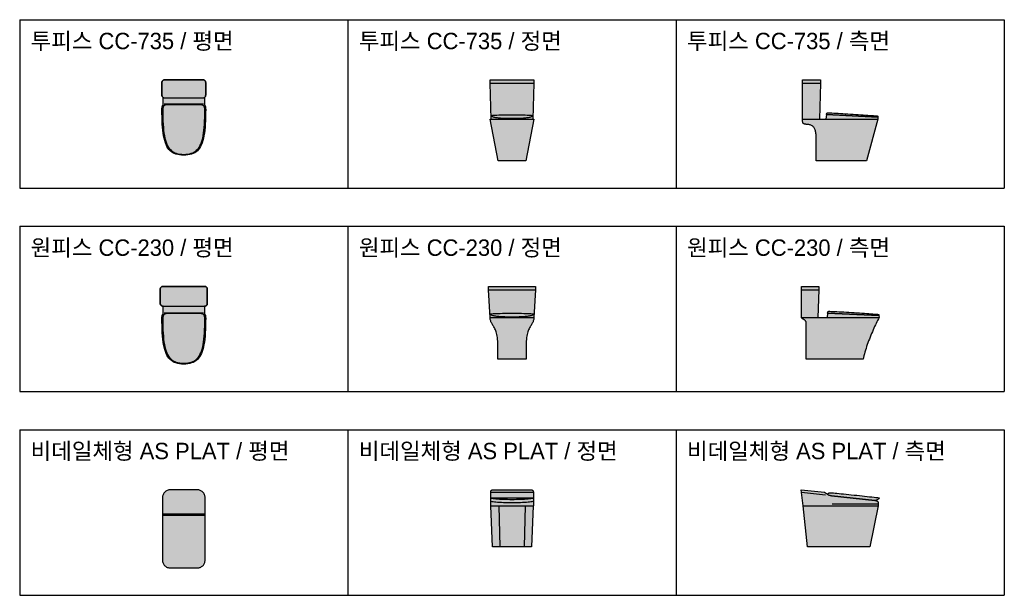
# Model space of a CAD drawing. Header units: millimetres. Extents: x 488786 to 747986, y 25193 to 95000.
# Tile 21 of 127: x 543500 to 552500, y 77670 to 82935. Entities that reach past the tile are written whole.
import ezdxf

# ---------------------------------------------------------------- set-up
doc = ezdxf.new("R2010")
doc.units = ezdxf.units.MM
for name, color, linetype in [('10. ETC', 251, 'Continuous'), ('13. TXT2', 43, 'Continuous'), ('25. 255', 255, 'Continuous'), ('6. FUR1', 181, 'Continuous')]:
    doc.layers.add(name, color=color, linetype=linetype)
doc.styles.add('YUHIHA_TEXT', font='Pretendard-Regular.ttf')

# ---------------------------------------------------------------- blocks, each defined once
blk = doc.blocks.new('YUHIHA_Sanitary_Toilet_TwoPiece_A_Plan_Geometry')
at = {"layer": '25. 255'}
blk.add_hatch(color=256, dxfattribs=at).paths.add_polyline_path([(391.7, 456.7), (393.2, 454.4), (394.7, 451.9), (395.9, 449.2), (397, 446.2), (397.9, 443), (398.7, 439.5), (399.2, 435.8), (399.7, 431.8), (399.9, 427.6), (400, 423), (399.8, 385.8), (399.2, 350.5), (398.1, 317.1), (396.6, 285.6), (394.5, 255.9), (391.8, 228), (388.5, 201.9), (384.6, 177.6), (380, 154.9), (374.6, 133.9), (368.5, 114.6), (361.5, 96.9), (353.7, 80.8), (345, 66.3), (335.4, 53.3), (324.7, 41.8), (313.1, 31.7), (300.4, 23.1), (286.7, 15.9), (271.8, 10.1), (255.7, 5.6), (238.4, 2.5), (219.8, 0.6), (200, 0), (180.2, 0.6), (161.6, 2.5), (144.3, 5.6), (128.2, 10.1), (113.3, 15.9), (99.6, 23.1), (86.9, 31.7), (75.3, 41.8), (64.6, 53.3), (55, 66.3), (46.3, 80.8), (38.5, 96.9), (31.5, 114.6), (25.4, 133.9), (20, 154.9), (15.4, 177.6), (11.5, 201.9), (8.2, 228), (5.5, 255.9), (3.4, 285.6), (1.9, 317.1), (0.8, 350.5), (0.2, 385.8), (0, 423), (0.1, 427.6), (0.3, 431.8), (0.8, 435.8), (1.3, 439.5), (2.1, 443), (3, 446.2), (4.1, 449.2), (5.3, 451.9), (6.8, 454.4), (8.3, 456.7), (10, 458.6), (10, 529.5), (8.8, 530.4), (7, 532), (5.4, 533.8), (4, 535.7), (2.8, 537.7), (1.8, 539.8), (1, 542), (0.5, 544.3), (0.1, 546.6), (0, 549), (0, 666), (0.1, 668.4), (0.5, 670.7), (1, 673), (1.8, 675.2), (2.8, 677.3), (4, 679.3), (5.4, 681.2), (7, 683), (8.8, 684.6), (10.7, 686), (12.7, 687.2), (14.8, 688.2), (17, 689), (19.3, 689.5), (21.6, 689.9), (24, 690), (376, 690), (378.4, 689.9), (380.7, 689.5), (383, 689), (385.2, 688.2), (387.3, 687.2), (389.3, 686), (391.2, 684.6), (393, 683), (394.6, 681.2), (396, 679.3), (397.2, 677.3), (398.2, 675.2), (399, 673), (399.5, 670.7), (399.9, 668.4), (400, 666), (400, 549), (399.9, 546.6), (399.5, 544.3), (399, 542), (398.2, 539.8), (397.2, 537.7), (396, 535.7), (394.6, 533.8), (393, 532), (391.2, 530.4), (390, 529.5), (390, 458.6)])
at = {"layer": '6. FUR1'}
blk.add_lwpolyline([(391.7, 456.7), (393.2, 454.4), (394.7, 451.9), (395.9, 449.2), (397, 446.2), (397.9, 443), (398.7, 439.5), (399.2, 435.8), (399.7, 431.8), (399.9, 427.6), (400, 423), (399.8, 385.8), (399.2, 350.5), (398.1, 317.1), (396.6, 285.6), (394.5, 255.9), (391.8, 228), (388.5, 201.9), (384.6, 177.6), (380, 154.9), (374.6, 133.9), (368.5, 114.6), (361.5, 96.9), (353.7, 80.8), (345, 66.3), (335.4, 53.3), (324.7, 41.8), (313.1, 31.7), (300.4, 23.1), (286.7, 15.9), (271.8, 10.1), (255.7, 5.6), (238.4, 2.5), (219.8, 0.6), (200, 0), (180.2, 0.6), (161.6, 2.5), (144.3, 5.6), (128.2, 10.1), (113.3, 15.9), (99.6, 23.1), (86.9, 31.7), (75.3, 41.8), (64.6, 53.3), (55, 66.3), (46.3, 80.8), (38.5, 96.9), (31.5, 114.6), (25.4, 133.9), (20, 154.9), (15.4, 177.6), (11.5, 201.9), (8.2, 228), (5.5, 255.9), (3.4, 285.6), (1.9, 317.1), (0.8, 350.5), (0.2, 385.8), (0, 423), (0.1, 427.6), (0.3, 431.8), (0.8, 435.8), (1.3, 439.5), (2.1, 443), (3, 446.2), (4.1, 449.2), (5.3, 451.9), (6.8, 454.4), (8.3, 456.7), (10, 458.6), (10, 529.5), (8.8, 530.4), (7, 532), (5.4, 533.8), (4, 535.7), (2.8, 537.7), (1.8, 539.8), (1, 542), (0.5, 544.3), (0.1, 546.6), (0, 549), (0, 666), (0.1, 668.4), (0.5, 670.7), (1, 673), (1.8, 675.2), (2.8, 677.3), (4, 679.3), (5.4, 681.2), (7, 683), (8.8, 684.6), (10.7, 686), (12.7, 687.2), (14.8, 688.2), (17, 689), (19.3, 689.5), (21.6, 689.9), (24, 690), (376, 690), (378.4, 689.9), (380.7, 689.5), (383, 689), (385.2, 688.2), (387.3, 687.2), (389.3, 686), (391.2, 684.6), (393, 683), (394.6, 681.2), (396, 679.3), (397.2, 677.3), (398.2, 675.2), (399, 673), (399.5, 670.7), (399.9, 668.4), (400, 666), (400, 549), (399.9, 546.6), (399.5, 544.3), (399, 542), (398.2, 539.8), (397.2, 537.7), (396, 535.7), (394.6, 533.8), (393, 532), (391.2, 530.4), (390, 529.5), (390, 458.6), (391.7, 456.7)], close=True, dxfattribs=at)
at = {"layer": '6. FUR1', "color": 241, "linetype": 'Continuous', "lineweight": -3}
for points in [[(376, 525), (378.4, 525.1), (380.7, 525.5), (383, 526), (385.2, 526.8), (387.3, 527.8), (389.3, 529), (391.2, 530.4), (393, 532), (394.6, 533.8), (396, 535.7), (397.2, 537.7), (398.2, 539.8), (399, 542), (399.5, 544.3), (399.9, 546.6), (400, 549), (400, 666), (399.9, 668.4), (399.5, 670.7), (399, 673), (398.2, 675.2), (397.2, 677.3), (396, 679.3), (394.6, 681.2), (393, 683), (391.2, 684.6), (389.3, 686), (387.3, 687.2), (385.2, 688.2), (383, 689), (380.7, 689.5), (378.4, 689.9), (376, 690), (24, 690), (21.6, 689.9), (19.3, 689.5), (17, 689), (14.8, 688.2), (12.7, 687.2), (10.7, 686), (8.8, 684.6), (7, 683), (5.4, 681.2), (4, 679.3), (2.8, 677.3), (1.8, 675.2), (1, 673), (0.5, 670.7), (0.1, 668.4), (0, 666), (0, 549), (0.1, 546.6), (0.5, 544.3), (1, 542), (1.8, 539.8), (2.8, 537.7), (4, 535.7), (5.4, 533.8), (7, 532), (8.8, 530.4), (10.7, 529), (12.7, 527.8), (14.8, 526.8), (17, 526), (19.3, 525.5), (21.6, 525.1), (24, 525)], [(54.1, 462), (50.3, 462), (46.7, 461.8), (43.3, 461.5), (40, 461.2), (36.9, 460.7), (33.9, 460), (31.1, 459.2), (28.5, 458.3), (26, 457.2), (23.7, 456), (21.5, 454.5), (19.5, 452.9), (17.7, 451.1), (16, 449.1), (14.5, 446.9), (13.1, 444.5), (11.9, 441.9), (10.9, 439), (10, 435.9), (9.3, 432.6), (8.7, 429), (8.3, 425.1), (8.1, 421), (8, 416.6), (8, 416.6), (8.2, 380.7), (8.8, 346.6), (9.8, 314.3), (11.3, 283.9), (13.3, 255.2), (15.9, 228.3), (19, 203), (22.8, 179.5), (27.2, 157.6), (32.4, 137.4), (38.3, 118.7), (45, 101.6), (52.5, 86.1), (60.8, 72), (70.1, 59.5), (80.2, 48.4), (91.4, 38.7), (103.6, 30.3), (116.8, 23.4), (131.1, 17.8), (146.5, 13.5), (163.1, 10.4), (181, 8.6), (200, 8), (200, 8), (219, 8.6), (236.9, 10.4), (253.5, 13.5), (268.9, 17.8), (283.2, 23.4), (296.4, 30.3), (308.6, 38.7), (319.8, 48.4), (329.9, 59.5), (339.2, 72), (347.5, 86.1), (355, 101.6), (361.7, 118.7), (367.6, 137.4), (372.8, 157.6), (377.2, 179.5), (381, 203), (384.1, 228.3), (386.7, 255.2), (388.7, 283.9), (390.2, 314.3), (391.2, 346.6), (391.8, 380.7), (392, 416.6), (392, 416.6), (391.9, 421), (391.7, 425.1), (391.3, 429), (390.7, 432.6), (390, 435.9), (389.1, 439), (388.1, 441.9), (386.9, 444.5), (385.5, 446.9), (384, 449.1), (382.3, 451.1), (380.5, 452.9), (378.5, 454.5), (376.3, 456), (374, 457.2), (371.5, 458.3), (368.9, 459.2), (366.1, 460), (363.1, 460.7), (360, 461.2), (356.7, 461.5), (353.3, 461.8), (349.7, 462), (345.9, 462)]]:
    blk.add_lwpolyline(points, close=True, dxfattribs=at)
blk.add_lwpolyline([(20, 470), (380, 470)], dxfattribs=at)
blk = doc.blocks.new('YUHIHA_Sanitary_Toilet_TwoPiece_A_Plan', base_point=(200, 0))
at = {"layer": '6. FUR1'}
blk.add_blockref('YUHIHA_Sanitary_Toilet_TwoPiece_A_Plan_Geometry', (0, 0), dxfattribs=at)
blk = doc.blocks.new('YUHIHA_Sanitary_Toilet_TwoPiece_A_Front_Geometry')
at = {"layer": '25. 255'}
blk.add_hatch(color=256, dxfattribs=at).paths.add_polyline_path([(400, 380), (325, 0), (75, 0), (0, 380), (9, 380), (0, 710), (0, 740), (400, 740), (400, 710), (391, 380)])
at = {"layer": '6. FUR1'}
blk.add_lwpolyline([(400, 380), (325, 0), (200, 0), (75, 0), (0, 380), (9, 380), (0, 710), (0, 740), (400, 740), (400, 710), (391, 380), (400, 380)], close=True, dxfattribs=at)
at = {"layer": '6. FUR1', "color": 241, "linetype": 'Continuous', "lineweight": -3}
for points in [[(0, 710), (400, 710)], [(0, 380), (400, 380)]]:
    blk.add_lwpolyline(points, dxfattribs=at)
blk.add_lwpolyline([(11, 414), (16.2, 415), (24.2, 415.8), (34.6, 416.6), (47.3, 417.3), (62, 418), (78.5, 418.5), (96.5, 419), (115.7, 419.3), (135.9, 419.6), (156.8, 419.8), (178.3, 420), (200, 420), (221.7, 420), (243.2, 419.8), (264.1, 419.6), (284.3, 419.3), (303.5, 419), (321.5, 418.5), (338, 418), (352.7, 417.3), (365.4, 416.6), (375.8, 415.8), (383.8, 415), (389, 414), (389, 414), (388.8, 411.3), (387.6, 408.8), (385.6, 406.4), (382.6, 404.2), (378.9, 402.1), (374.4, 400.2), (369.1, 398.4), (363.1, 396.7), (356.4, 395.2), (349.1, 393.7), (341.2, 392.4), (332.8, 391.2), (323.7, 390.2), (314.2, 389.2), (304.3, 388.4), (293.9, 387.6), (283.1, 387), (272, 386.4), (260.6, 386), (248.9, 385.6), (236.9, 385.3), (224.8, 385.2), (212.4, 385), (200, 385), (200, 385), (187.6, 385), (175.2, 385.2), (163.1, 385.3), (151.1, 385.6), (139.4, 386), (128, 386.4), (116.9, 387), (106.1, 387.6), (95.7, 388.4), (85.8, 389.2), (76.3, 390.2), (67.2, 391.2), (58.8, 392.4), (50.9, 393.7), (43.6, 395.2), (36.9, 396.7), (30.9, 398.4), (25.6, 400.2), (21.1, 402.1), (17.4, 404.2), (14.4, 406.4), (12.4, 408.8), (11.2, 411.3), (11, 414)], close=True, dxfattribs=at)
blk = doc.blocks.new('YUHIHA_Sanitary_Toilet_TwoPiece_A_Front')
at = {"layer": '6. FUR1'}
blk.add_blockref('YUHIHA_Sanitary_Toilet_TwoPiece_A_Front_Geometry', (-200, 0), dxfattribs=at)
blk = doc.blocks.new('YUHIHA_Sanitary_Toilet_TwoPiece_A_Side_Geometry')
at = {"layer": '25. 255'}
blk.add_hatch(color=256, dxfattribs=at).paths.add_polyline_path([(126, 0), (126, 180), (125.9, 192.9), (125.7, 205.2), (125.3, 216.9), (124.6, 227.9), (123.8, 238.4), (122.7, 248.2), (121.3, 257.4), (119.7, 266.1), (117.8, 274.1), (115.5, 281.7), (112.9, 288.6), (110, 295), (106.7, 300.9), (103, 306.2), (98.9, 311), (94.3, 315.3), (89.3, 319), (83.8, 322.3), (77.8, 325.1), (71.4, 327.4), (64.4, 329.2), (56.8, 330.6), (48.7, 331.5), (40, 332), (36.4, 332.4), (32.9, 332.7), (29.7, 333.1), (26.6, 333.5), (23.8, 333.9), (21.1, 334.4), (18.6, 335.1), (16.3, 335.8), (14.2, 336.6), (12.2, 337.7), (10.4, 338.9), (8.8, 340.2), (7.3, 341.9), (5.9, 343.7), (4.7, 345.8), (3.7, 348.2), (2.8, 350.9), (2, 353.9), (1.4, 357.3), (0.9, 361), (0.5, 365.1), (0.2, 369.7), (0.1, 374.6), (0, 380), (0, 740), (165, 740), (165, 710), (157, 380), (218, 380), (223, 421.8), (220, 422), (220.1, 423), (220.3, 424), (220.5, 424.9), (220.7, 425.8), (220.9, 426.7), (221.1, 427.6), (221.4, 428.4), (221.6, 429.3), (221.9, 430.1), (222.2, 430.8), (222.5, 431.5), (222.9, 432.2), (223.2, 432.9), (223.6, 433.6), (224, 434.2), (224.4, 434.7), (224.8, 435.3), (225.2, 435.8), (225.6, 436.2), (226.1, 436.7), (226.5, 437.1), (227, 437.4), (227.5, 437.7), (228, 438), (239.4, 437.8), (253, 437.3), (268.5, 436.7), (285.8, 435.9), (304.7, 435), (324.9, 433.9), (346.2, 432.7), (368.5, 431.4), (391.5, 430), (415, 428.6), (438.9, 427), (462.9, 425.5), (486.8, 423.9), (510.4, 422.4), (533.5, 420.8), (555.9, 419.3), (577.3, 417.8), (597.7, 416.3), (616.8, 415), (634.3, 413.7), (650.1, 412.6), (663.9, 411.6), (675.6, 410.7), (685, 410), (685.7, 409.8), (686.4, 409.6), (686.9, 409.4), (687.4, 409), (687.9, 408.7), (688.3, 408.3), (688.6, 407.8), (688.9, 407.3), (689.1, 406.8), (689.3, 406.3), (689.4, 405.7), (689.5, 405.1), (689.5, 404.5), (689.5, 403.9), (689.5, 403.3), (689.4, 402.7), (689.3, 402), (689.2, 401.4), (689.1, 400.8), (688.9, 400.2), (688.7, 399.6), (688.5, 399.1), (688.2, 398.5), (688, 398), (690, 380), (585, 0)])
at = {"layer": '6. FUR1'}
blk.add_lwpolyline([(126, 0), (126, 180), (125.9, 192.9), (125.7, 205.2), (125.3, 216.9), (124.6, 227.9), (123.8, 238.4), (122.7, 248.2), (121.3, 257.4), (119.7, 266.1), (117.8, 274.1), (115.5, 281.7), (112.9, 288.6), (110, 295), (106.7, 300.9), (103, 306.2), (98.9, 311), (94.3, 315.3), (89.3, 319), (83.8, 322.3), (77.8, 325.1), (71.4, 327.4), (64.4, 329.2), (56.8, 330.6), (48.7, 331.5), (40, 332), (36.4, 332.4), (32.9, 332.7), (29.7, 333.1), (26.6, 333.5), (23.8, 333.9), (21.1, 334.4), (18.6, 335.1), (16.3, 335.8), (14.2, 336.6), (12.2, 337.7), (10.4, 338.9), (8.8, 340.2), (7.3, 341.9), (5.9, 343.7), (4.7, 345.8), (3.7, 348.2), (2.8, 350.9), (2, 353.9), (1.4, 357.3), (0.9, 361), (0.5, 365.1), (0.2, 369.7), (0.1, 374.6), (0, 380), (0, 740), (165, 740), (165, 710), (157, 380), (218, 380), (223, 421.8), (220, 422), (220.1, 423), (220.3, 424), (220.5, 424.9), (220.7, 425.8), (220.9, 426.7), (221.1, 427.6), (221.4, 428.4), (221.6, 429.3), (221.9, 430.1), (222.2, 430.8), (222.5, 431.5), (222.9, 432.2), (223.2, 432.9), (223.6, 433.6), (224, 434.2), (224.4, 434.7), (224.8, 435.3), (225.2, 435.8), (225.6, 436.2), (226.1, 436.7), (226.5, 437.1), (227, 437.4), (227.5, 437.7), (228, 438), (239.4, 437.8), (253, 437.3), (268.5, 436.7), (285.8, 435.9), (304.7, 435), (324.9, 433.9), (346.2, 432.7), (368.5, 431.4), (391.5, 430), (415, 428.6), (438.9, 427), (462.9, 425.5), (486.8, 423.9), (510.4, 422.4), (533.5, 420.8), (555.9, 419.3), (577.3, 417.8), (597.7, 416.3), (616.8, 415), (634.3, 413.7), (650.1, 412.6), (663.9, 411.6), (675.6, 410.7), (685, 410), (685.7, 409.8), (686.4, 409.6), (686.9, 409.4), (687.4, 409), (687.9, 408.7), (688.3, 408.3), (688.6, 407.8), (688.9, 407.3), (689.1, 406.8), (689.3, 406.3), (689.4, 405.7), (689.5, 405.1), (689.5, 404.5), (689.5, 403.9), (689.5, 403.3), (689.4, 402.7), (689.3, 402), (689.2, 401.4), (689.1, 400.8), (688.9, 400.2), (688.7, 399.6), (688.5, 399.1), (688.2, 398.5), (688, 398), (690, 380), (585, 0), (345, 0), (126, 0)], close=True, dxfattribs=at)
at = {"layer": '6. FUR1', "color": 241, "linetype": 'Continuous', "lineweight": -3}
for points in [[(0, 710), (165, 710)], [(0, 380), (690, 380)], [(220, 422), (688, 398)]]:
    blk.add_lwpolyline(points, dxfattribs=at)
blk.add_lwpolyline([(228, 438), (239.4, 437.8), (253, 437.3), (268.5, 436.7), (285.8, 435.9), (304.7, 435), (324.9, 433.9), (346.2, 432.7), (368.5, 431.4), (391.5, 430), (415, 428.6), (438.9, 427), (462.9, 425.5), (486.8, 423.9), (510.4, 422.4), (533.5, 420.8), (555.9, 419.3), (577.3, 417.8), (597.7, 416.3), (616.8, 415), (634.3, 413.7), (650.1, 412.6), (663.9, 411.6), (675.6, 410.7), (685, 410), (685, 410), (685.7, 409.8), (686.4, 409.6), (686.9, 409.4), (687.4, 409), (687.9, 408.7), (688.3, 408.3), (688.6, 407.8), (688.9, 407.3), (689.1, 406.8), (689.3, 406.3), (689.4, 405.7), (689.5, 405.1), (689.5, 404.5), (689.5, 403.9), (689.5, 403.3), (689.4, 402.7), (689.3, 402), (689.2, 401.4), (689.1, 400.8), (688.9, 400.2), (688.7, 399.6), (688.5, 399.1), (688.2, 398.5), (688, 398), (220, 422), (220, 422), (220.1, 423), (220.3, 424), (220.5, 424.9), (220.7, 425.8), (220.9, 426.7), (221.1, 427.6), (221.4, 428.4), (221.6, 429.3), (221.9, 430.1), (222.2, 430.8), (222.5, 431.5), (222.9, 432.2), (223.2, 432.9), (223.6, 433.6), (224, 434.2), (224.4, 434.7), (224.8, 435.3), (225.2, 435.8), (225.6, 436.2), (226.1, 436.7), (226.5, 437.1), (227, 437.4), (227.5, 437.7), (228, 438)], close=True, dxfattribs=at)
blk = doc.blocks.new('YUHIHA_Sanitary_Toilet_TwoPiece_A_Side')
at = {"layer": '6. FUR1'}
blk.add_blockref('YUHIHA_Sanitary_Toilet_TwoPiece_A_Side_Geometry', (-345, 0), dxfattribs=at)
blk = doc.blocks.new('YUHIHA_Sanitary_Toilet_OnePiece_Plan_Geometry')
at = {"layer": '25. 255'}
blk.add_hatch(color=256, dxfattribs=at).paths.add_polyline_path([(406.7, 456.7), (408.2, 454.4), (409.7, 451.9), (410.9, 449.2), (412, 446.2), (412.9, 443), (413.7, 439.5), (414.2, 435.8), (414.7, 431.8), (414.9, 427.6), (415, 423), (414.8, 385.8), (414.2, 350.5), (413.1, 317.1), (411.6, 285.6), (409.5, 255.9), (406.8, 228), (403.5, 201.9), (399.6, 177.6), (395, 154.9), (389.6, 133.9), (383.5, 114.6), (376.5, 96.9), (368.7, 80.8), (360, 66.3), (350.4, 53.3), (339.7, 41.8), (328.1, 31.7), (315.4, 23.1), (301.7, 15.9), (286.8, 10.1), (270.7, 5.6), (253.4, 2.5), (234.8, 0.6), (215, 0), (195.2, 0.6), (176.6, 2.5), (159.3, 5.6), (143.2, 10.1), (128.3, 15.9), (114.6, 23.1), (101.9, 31.7), (90.3, 41.8), (79.6, 53.3), (70, 66.3), (61.3, 80.8), (53.5, 96.9), (46.5, 114.6), (40.4, 133.9), (35, 154.9), (30.4, 177.6), (26.5, 201.9), (23.2, 228), (20.5, 255.9), (18.4, 285.6), (16.9, 317.1), (15.8, 350.5), (15.2, 385.8), (15, 423), (15.1, 427.6), (15.3, 431.8), (15.8, 435.8), (16.3, 439.5), (17.1, 443), (18, 446.2), (19.1, 449.2), (20.3, 451.9), (21.8, 454.4), (23.3, 456.7), (25, 458.6), (25, 530), (24, 530), (21.6, 530.1), (19.3, 530.5), (17, 531), (14.8, 531.8), (12.7, 532.8), (10.7, 534), (8.8, 535.4), (7, 537), (5.4, 538.8), (4, 540.7), (2.8, 542.7), (1.8, 544.8), (1, 547), (0.5, 549.3), (0.1, 551.6), (0, 554), (0, 686), (0.1, 688.4), (0.5, 690.7), (1, 693), (1.8, 695.2), (2.8, 697.3), (4, 699.3), (5.4, 701.2), (7, 703), (8.8, 704.6), (10.7, 706), (12.7, 707.2), (14.8, 708.2), (17, 709), (19.3, 709.5), (21.6, 709.9), (24, 710), (406, 710), (408.4, 709.9), (410.7, 709.5), (413, 709), (415.2, 708.2), (417.3, 707.2), (419.3, 706), (421.2, 704.6), (423, 703), (424.6, 701.2), (426, 699.3), (427.2, 697.3), (428.2, 695.2), (429, 693), (429.5, 690.7), (429.9, 688.4), (430, 686), (430, 554), (429.9, 551.6), (429.5, 549.3), (429, 547), (428.2, 544.8), (427.2, 542.7), (426, 540.7), (424.6, 538.8), (423, 537), (421.2, 535.4), (419.3, 534), (417.3, 532.8), (415.2, 531.8), (413, 531), (410.7, 530.5), (408.4, 530.1), (406, 530), (405, 530), (405, 458.6)])
at = {"layer": '6. FUR1'}
blk.add_lwpolyline([(406.7, 456.7), (408.2, 454.4), (409.7, 451.9), (410.9, 449.2), (412, 446.2), (412.9, 443), (413.7, 439.5), (414.2, 435.8), (414.7, 431.8), (414.9, 427.6), (415, 423), (414.8, 385.8), (414.2, 350.5), (413.1, 317.1), (411.6, 285.6), (409.5, 255.9), (406.8, 228), (403.5, 201.9), (399.6, 177.6), (395, 154.9), (389.6, 133.9), (383.5, 114.6), (376.5, 96.9), (368.7, 80.8), (360, 66.3), (350.4, 53.3), (339.7, 41.8), (328.1, 31.7), (315.4, 23.1), (301.7, 15.9), (286.8, 10.1), (270.7, 5.6), (253.4, 2.5), (234.8, 0.6), (215, 0), (195.2, 0.6), (176.6, 2.5), (159.3, 5.6), (143.2, 10.1), (128.3, 15.9), (114.6, 23.1), (101.9, 31.7), (90.3, 41.8), (79.6, 53.3), (70, 66.3), (61.3, 80.8), (53.5, 96.9), (46.5, 114.6), (40.4, 133.9), (35, 154.9), (30.4, 177.6), (26.5, 201.9), (23.2, 228), (20.5, 255.9), (18.4, 285.6), (16.9, 317.1), (15.8, 350.5), (15.2, 385.8), (15, 423), (15.1, 427.6), (15.3, 431.8), (15.8, 435.8), (16.3, 439.5), (17.1, 443), (18, 446.2), (19.1, 449.2), (20.3, 451.9), (21.8, 454.4), (23.3, 456.7), (25, 458.6), (25, 530), (24, 530), (21.6, 530.1), (19.3, 530.5), (17, 531), (14.8, 531.8), (12.7, 532.8), (10.7, 534), (8.8, 535.4), (7, 537), (5.4, 538.8), (4, 540.7), (2.8, 542.7), (1.8, 544.8), (1, 547), (0.5, 549.3), (0.1, 551.6), (0, 554), (0, 686), (0.1, 688.4), (0.5, 690.7), (1, 693), (1.8, 695.2), (2.8, 697.3), (4, 699.3), (5.4, 701.2), (7, 703), (8.8, 704.6), (10.7, 706), (12.7, 707.2), (14.8, 708.2), (17, 709), (19.3, 709.5), (21.6, 709.9), (24, 710), (406, 710), (408.4, 709.9), (410.7, 709.5), (413, 709), (415.2, 708.2), (417.3, 707.2), (419.3, 706), (421.2, 704.6), (423, 703), (424.6, 701.2), (426, 699.3), (427.2, 697.3), (428.2, 695.2), (429, 693), (429.5, 690.7), (429.9, 688.4), (430, 686), (430, 554), (429.9, 551.6), (429.5, 549.3), (429, 547), (428.2, 544.8), (427.2, 542.7), (426, 540.7), (424.6, 538.8), (423, 537), (421.2, 535.4), (419.3, 534), (417.3, 532.8), (415.2, 531.8), (413, 531), (410.7, 530.5), (408.4, 530.1), (406, 530), (405, 530), (405, 458.6), (406.7, 456.7)], close=True, dxfattribs=at)
at = {"layer": '6. FUR1', "color": 241, "linetype": 'Continuous', "lineweight": -3}
for points in [[(406, 530), (408.4, 530.1), (410.7, 530.5), (413, 531), (415.2, 531.8), (417.3, 532.8), (419.3, 534), (421.2, 535.4), (423, 537), (424.6, 538.8), (426, 540.7), (427.2, 542.7), (428.2, 544.8), (429, 547), (429.5, 549.3), (429.9, 551.6), (430, 554), (430, 686), (429.9, 688.4), (429.5, 690.7), (429, 693), (428.2, 695.2), (427.2, 697.3), (426, 699.3), (424.6, 701.2), (423, 703), (421.2, 704.6), (419.3, 706), (417.3, 707.2), (415.2, 708.2), (413, 709), (410.7, 709.5), (408.4, 709.9), (406, 710), (24, 710), (21.6, 709.9), (19.3, 709.5), (17, 709), (14.8, 708.2), (12.7, 707.2), (10.7, 706), (8.8, 704.6), (7, 703), (5.4, 701.2), (4, 699.3), (2.8, 697.3), (1.8, 695.2), (1, 693), (0.5, 690.7), (0.1, 688.4), (0, 686), (0, 554), (0.1, 551.6), (0.5, 549.3), (1, 547), (1.8, 544.8), (2.8, 542.7), (4, 540.7), (5.4, 538.8), (7, 537), (8.8, 535.4), (10.7, 534), (12.7, 532.8), (14.8, 531.8), (17, 531), (19.3, 530.5), (21.6, 530.1), (24, 530)], [(69.1, 462), (65.3, 462), (61.7, 461.8), (58.3, 461.5), (55, 461.2), (51.9, 460.7), (48.9, 460), (46.1, 459.2), (43.5, 458.3), (41, 457.2), (38.7, 456), (36.5, 454.5), (34.5, 452.9), (32.7, 451.1), (31, 449.1), (29.5, 446.9), (28.1, 444.5), (26.9, 441.9), (25.9, 439), (25, 435.9), (24.3, 432.6), (23.7, 429), (23.3, 425.1), (23.1, 421), (23, 416.6), (23, 416.6), (23.2, 380.7), (23.8, 346.6), (24.8, 314.3), (26.3, 283.9), (28.3, 255.2), (30.9, 228.3), (34, 203), (37.8, 179.5), (42.2, 157.6), (47.4, 137.4), (53.3, 118.7), (60, 101.6), (67.5, 86.1), (75.8, 72), (85.1, 59.5), (95.2, 48.4), (106.4, 38.7), (118.6, 30.3), (131.8, 23.4), (146.1, 17.8), (161.5, 13.5), (178.1, 10.4), (196, 8.6), (215, 8), (215, 8), (234, 8.6), (251.9, 10.4), (268.5, 13.5), (283.9, 17.8), (298.2, 23.4), (311.4, 30.3), (323.6, 38.7), (334.8, 48.4), (344.9, 59.5), (354.2, 72), (362.5, 86.1), (370, 101.6), (376.7, 118.7), (382.6, 137.4), (387.8, 157.6), (392.2, 179.5), (396, 203), (399.1, 228.3), (401.7, 255.2), (403.7, 283.9), (405.2, 314.3), (406.2, 346.6), (406.8, 380.7), (407, 416.6), (407, 416.6), (406.9, 421), (406.7, 425.1), (406.3, 429), (405.7, 432.6), (405, 435.9), (404.1, 439), (403.1, 441.9), (401.9, 444.5), (400.5, 446.9), (399, 449.1), (397.3, 451.1), (395.5, 452.9), (393.5, 454.5), (391.3, 456), (389, 457.2), (386.5, 458.3), (383.9, 459.2), (381.1, 460), (378.1, 460.7), (375, 461.2), (371.7, 461.5), (368.3, 461.8), (364.7, 462), (360.9, 462)]]:
    blk.add_lwpolyline(points, close=True, dxfattribs=at)
blk.add_lwpolyline([(35, 470), (395, 470)], dxfattribs=at)
blk = doc.blocks.new('YUHIHA_Sanitary_Toilet_OnePiece_Plan', base_point=(215, 0))
at = {"layer": '6. FUR1'}
blk.add_blockref('YUHIHA_Sanitary_Toilet_OnePiece_Plan_Geometry', (0, 0), dxfattribs=at)
blk = doc.blocks.new('YUHIHA_Sanitary_Toilet_OnePiece_Front_Geometry')
at = {"layer": '25. 255'}
blk.add_hatch(color=256, dxfattribs=at).paths.add_polyline_path([(414.6, 371.5), (413.6, 363.6), (412, 356.2), (409.8, 349.1), (407.2, 342.2), (404.1, 335.5), (400.6, 329), (396.9, 322.4), (392.9, 315.8), (388.7, 308.9), (384.4, 301.8), (380, 294.4), (375.6, 286.5), (371.3, 278.1), (367.1, 269), (363.1, 259.3), (359.4, 248.7), (355.9, 237.3), (352.8, 224.8), (350.2, 211.4), (348, 196.7), (346.4, 180.8), (345.4, 163.6), (345, 145), (345, 0), (85, 0), (85, 145), (84.6, 163.6), (83.6, 180.8), (82, 196.7), (79.8, 211.4), (77.2, 224.8), (74.1, 237.3), (70.6, 248.7), (66.9, 259.3), (62.9, 269), (58.7, 278.1), (54.4, 286.5), (50, 294.4), (45.6, 301.8), (41.3, 308.9), (37.1, 315.8), (33.1, 322.4), (29.4, 329), (25.9, 335.5), (22.8, 342.2), (20.2, 349.1), (18, 356.2), (16.4, 363.6), (15.4, 371.5), (15, 380), (0, 635), (0, 665), (430, 665), (430, 635), (415, 380)])
at = {"layer": '6. FUR1'}
blk.add_lwpolyline([(414.6, 371.5), (413.6, 363.6), (412, 356.2), (409.8, 349.1), (407.2, 342.2), (404.1, 335.5), (400.6, 329), (396.9, 322.4), (392.9, 315.8), (388.7, 308.9), (384.4, 301.8), (380, 294.4), (375.6, 286.5), (371.3, 278.1), (367.1, 269), (363.1, 259.3), (359.4, 248.7), (355.9, 237.3), (352.8, 224.8), (350.2, 211.4), (348, 196.7), (346.4, 180.8), (345.4, 163.6), (345, 145), (345, 0), (85, 0), (85, 145), (84.6, 163.6), (83.6, 180.8), (82, 196.7), (79.8, 211.4), (77.2, 224.8), (74.1, 237.3), (70.6, 248.7), (66.9, 259.3), (62.9, 269), (58.7, 278.1), (54.4, 286.5), (50, 294.4), (45.6, 301.8), (41.3, 308.9), (37.1, 315.8), (33.1, 322.4), (29.4, 329), (25.9, 335.5), (22.8, 342.2), (20.2, 349.1), (18, 356.2), (16.4, 363.6), (15.4, 371.5), (15, 380), (0, 635), (0, 665), (430, 665), (430, 635), (415, 380), (414.6, 371.5)], close=True, dxfattribs=at)
at = {"layer": '6. FUR1', "color": 241, "linetype": 'Continuous', "lineweight": -3}
for points in [[(0, 635), (430, 635)], [(15, 380), (415, 380)]]:
    blk.add_lwpolyline(points, dxfattribs=at)
blk.add_lwpolyline([(18, 414), (23.3, 415), (31.5, 415.8), (42.3, 416.6), (55.5, 417.3), (70.8, 418), (88, 418.5), (106.7, 419), (126.8, 419.3), (147.9, 419.6), (169.9, 419.8), (192.3, 420), (215, 420), (237.7, 420), (260.1, 419.8), (282.1, 419.6), (303.2, 419.3), (323.3, 419), (342, 418.5), (359.2, 418), (374.5, 417.3), (387.7, 416.6), (398.5, 415.8), (406.7, 415), (412, 414), (412, 414), (411.8, 411.3), (410.6, 408.8), (408.5, 406.4), (405.6, 404.2), (401.8, 402.1), (397.2, 400.2), (391.8, 398.4), (385.7, 396.7), (378.9, 395.2), (371.4, 393.7), (363.3, 392.4), (354.6, 391.2), (345.3, 390.2), (335.4, 389.2), (325.1, 388.4), (314.3, 387.6), (303.1, 387), (291.4, 386.4), (279.4, 386), (267.1, 385.6), (254.4, 385.3), (241.5, 385.2), (228.3, 385), (215, 385), (215, 385), (201.7, 385), (188.5, 385.2), (175.6, 385.3), (162.9, 385.6), (150.6, 386), (138.6, 386.4), (126.9, 387), (115.7, 387.6), (104.9, 388.4), (94.6, 389.2), (84.7, 390.2), (75.4, 391.2), (66.7, 392.4), (58.6, 393.7), (51.1, 395.2), (44.3, 396.7), (38.2, 398.4), (32.8, 400.2), (28.2, 402.1), (24.4, 404.2), (21.5, 406.4), (19.4, 408.8), (18.2, 411.3), (18, 414)], close=True, dxfattribs=at)
blk = doc.blocks.new('YUHIHA_Sanitary_Toilet_OnePiece_Front', base_point=(215, 0))
at = {"layer": '6. FUR1'}
blk.add_blockref('YUHIHA_Sanitary_Toilet_OnePiece_Front_Geometry', (0, 0), dxfattribs=at)
blk = doc.blocks.new('YUHIHA_Sanitary_Toilet_OnePiece_Side_Geometry')
at = {"layer": '25. 255'}
blk.add_hatch(color=256, dxfattribs=at).paths.add_polyline_path([(697.1, 355), (690.4, 341.5), (683.6, 327.5), (676.7, 313.1), (669.8, 298.1), (662.8, 282.8), (655.7, 267), (648.7, 251), (641.8, 234.6), (634.9, 218), (628.1, 201.2), (621.5, 184.3), (615, 167.2), (608.7, 150.1), (602.6, 133), (596.7, 115.8), (591.2, 98.8), (585.9, 81.8), (580.9, 65), (576.4, 48.3), (572.1, 31.9), (568.4, 15.8), (565, 0), (45, 0), (45, 340), (43.7, 342.4), (42.2, 344.7), (40.7, 346.8), (39, 348.9), (37.3, 350.8), (35.4, 352.6), (33.5, 354.3), (31.6, 355.9), (29.5, 357.5), (27.5, 359), (25.4, 360.5), (23.2, 361.9), (21.1, 363.3), (19, 364.6), (16.9, 366), (14.8, 367.4), (12.7, 368.8), (10.7, 370.2), (8.7, 371.7), (6.8, 373.2), (5, 374.8), (3.2, 376.4), (1.6, 378.2), (0, 380), (0, 665), (160, 665), (160, 635), (152, 380), (238, 380), (243, 421.8), (240, 422), (240.1, 423), (240.3, 424), (240.5, 424.9), (240.7, 425.8), (240.9, 426.7), (241.1, 427.6), (241.4, 428.4), (241.6, 429.3), (241.9, 430.1), (242.2, 430.8), (242.5, 431.5), (242.9, 432.2), (243.2, 432.9), (243.6, 433.6), (244, 434.2), (244.4, 434.7), (244.8, 435.3), (245.2, 435.8), (245.6, 436.2), (246.1, 436.7), (246.5, 437.1), (247, 437.4), (247.5, 437.7), (248, 438), (259.4, 437.8), (273, 437.3), (288.5, 436.7), (305.8, 435.9), (324.7, 435), (344.9, 433.9), (366.2, 432.7), (388.5, 431.4), (411.5, 430), (435, 428.6), (458.9, 427), (482.9, 425.5), (506.8, 423.9), (530.4, 422.4), (553.5, 420.8), (575.9, 419.3), (597.3, 417.8), (617.7, 416.3), (636.8, 415), (654.3, 413.7), (670.1, 412.6), (683.9, 411.6), (695.6, 410.7), (705, 410), (705.7, 409.8), (706.4, 409.6), (706.9, 409.4), (707.4, 409), (707.9, 408.7), (708.3, 408.3), (708.6, 407.8), (708.9, 407.3), (709.1, 406.8), (709.3, 406.3), (709.4, 405.7), (709.5, 405.1), (709.5, 404.5), (709.5, 403.9), (709.5, 403.3), (709.4, 402.7), (709.3, 402), (709.2, 401.4), (709.1, 400.8), (708.9, 400.2), (708.7, 399.6), (708.5, 399.1), (708.2, 398.5), (708, 398), (710, 380), (703.7, 367.8)])
at = {"layer": '6. FUR1'}
blk.add_lwpolyline([(697.1, 355), (690.4, 341.5), (683.6, 327.5), (676.7, 313.1), (669.8, 298.1), (662.8, 282.8), (655.7, 267), (648.7, 251), (641.8, 234.6), (634.9, 218), (628.1, 201.2), (621.5, 184.3), (615, 167.2), (608.7, 150.1), (602.6, 133), (596.7, 115.8), (591.2, 98.8), (585.9, 81.8), (580.9, 65), (576.4, 48.3), (572.1, 31.9), (568.4, 15.8), (565, 0), (45, 0), (45, 340), (43.7, 342.4), (42.2, 344.7), (40.7, 346.8), (39, 348.9), (37.3, 350.8), (35.4, 352.6), (33.5, 354.3), (31.6, 355.9), (29.5, 357.5), (27.5, 359), (25.4, 360.5), (23.2, 361.9), (21.1, 363.3), (19, 364.6), (16.9, 366), (14.8, 367.4), (12.7, 368.8), (10.7, 370.2), (8.7, 371.7), (6.8, 373.2), (5, 374.8), (3.2, 376.4), (1.6, 378.2), (0, 380), (0, 665), (160, 665), (160, 635), (152, 380), (238, 380), (243, 421.8), (240, 422), (240.1, 423), (240.3, 424), (240.5, 424.9), (240.7, 425.8), (240.9, 426.7), (241.1, 427.6), (241.4, 428.4), (241.6, 429.3), (241.9, 430.1), (242.2, 430.8), (242.5, 431.5), (242.9, 432.2), (243.2, 432.9), (243.6, 433.6), (244, 434.2), (244.4, 434.7), (244.8, 435.3), (245.2, 435.8), (245.6, 436.2), (246.1, 436.7), (246.5, 437.1), (247, 437.4), (247.5, 437.7), (248, 438), (259.4, 437.8), (273, 437.3), (288.5, 436.7), (305.8, 435.9), (324.7, 435), (344.9, 433.9), (366.2, 432.7), (388.5, 431.4), (411.5, 430), (435, 428.6), (458.9, 427), (482.9, 425.5), (506.8, 423.9), (530.4, 422.4), (553.5, 420.8), (575.9, 419.3), (597.3, 417.8), (617.7, 416.3), (636.8, 415), (654.3, 413.7), (670.1, 412.6), (683.9, 411.6), (695.6, 410.7), (705, 410), (705.7, 409.8), (706.4, 409.6), (706.9, 409.4), (707.4, 409), (707.9, 408.7), (708.3, 408.3), (708.6, 407.8), (708.9, 407.3), (709.1, 406.8), (709.3, 406.3), (709.4, 405.7), (709.5, 405.1), (709.5, 404.5), (709.5, 403.9), (709.5, 403.3), (709.4, 402.7), (709.3, 402), (709.2, 401.4), (709.1, 400.8), (708.9, 400.2), (708.7, 399.6), (708.5, 399.1), (708.2, 398.5), (708, 398), (710, 380), (703.7, 367.8), (697.1, 355)], close=True, dxfattribs=at)
at = {"layer": '6. FUR1', "color": 241, "linetype": 'Continuous', "lineweight": -3}
for points in [[(0, 635), (160, 635)], [(0, 380), (710, 380)], [(240, 422), (708, 398)]]:
    blk.add_lwpolyline(points, dxfattribs=at)
blk.add_lwpolyline([(248, 438), (259.4, 437.8), (273, 437.3), (288.5, 436.7), (305.8, 435.9), (324.7, 435), (344.9, 433.9), (366.2, 432.7), (388.5, 431.4), (411.5, 430), (435, 428.6), (458.9, 427), (482.9, 425.5), (506.8, 423.9), (530.4, 422.4), (553.5, 420.8), (575.9, 419.3), (597.3, 417.8), (617.7, 416.3), (636.8, 415), (654.3, 413.7), (670.1, 412.6), (683.9, 411.6), (695.6, 410.7), (705, 410), (705, 410), (705.7, 409.8), (706.4, 409.6), (706.9, 409.4), (707.4, 409), (707.9, 408.7), (708.3, 408.3), (708.6, 407.8), (708.9, 407.3), (709.1, 406.8), (709.3, 406.3), (709.4, 405.7), (709.5, 405.1), (709.5, 404.5), (709.5, 403.9), (709.5, 403.3), (709.4, 402.7), (709.3, 402), (709.2, 401.4), (709.1, 400.8), (708.9, 400.2), (708.7, 399.6), (708.5, 399.1), (708.2, 398.5), (708, 398), (240, 422), (240, 422), (240.1, 423), (240.3, 424), (240.5, 424.9), (240.7, 425.8), (240.9, 426.7), (241.1, 427.6), (241.4, 428.4), (241.6, 429.3), (241.9, 430.1), (242.2, 430.8), (242.5, 431.5), (242.9, 432.2), (243.2, 432.9), (243.6, 433.6), (244, 434.2), (244.4, 434.7), (244.8, 435.3), (245.2, 435.8), (245.6, 436.2), (246.1, 436.7), (246.5, 437.1), (247, 437.4), (247.5, 437.7), (248, 438)], close=True, dxfattribs=at)
blk = doc.blocks.new('YUHIHA_Sanitary_Toilet_OnePiece_Side', base_point=(355, 0))
at = {"layer": '6. FUR1'}
blk.add_blockref('YUHIHA_Sanitary_Toilet_OnePiece_Side_Geometry', (0, 0), dxfattribs=at)
blk = doc.blocks.new('YUHIHA_Sanitary_Toilet_IntegratedBidet_Plan_Geometry')
at = {"layer": '25. 255'}
blk.add_hatch(color=256, dxfattribs=at).paths.add_polyline_path([(318, 0), (325.1, 0.3), (332, 1.4), (338.9, 3.1), (345.6, 5.5), (351.9, 8.5), (358, 12.1), (363.7, 16.3), (368.9, 21.1), (373.7, 26.3), (377.9, 32), (381.5, 38.1), (384.5, 44.4), (386.9, 51.1), (388.6, 58), (389.7, 64.9), (390, 72), (390, 643), (389.7, 650.1), (388.6, 657), (386.9, 663.9), (384.5, 670.6), (381.5, 676.9), (377.9, 683), (373.7, 688.7), (368.9, 693.9), (363.7, 698.7), (358, 702.9), (351.9, 706.5), (345.6, 709.5), (338.9, 711.9), (332, 713.6), (325.1, 714.7), (318, 715), (72, 715), (64.9, 714.7), (58, 713.6), (51.1, 711.9), (44.4, 709.5), (38.1, 706.5), (32, 702.9), (26.3, 698.7), (21.1, 693.9), (16.3, 688.7), (12.1, 683), (8.5, 676.9), (5.5, 670.6), (3.1, 663.9), (1.4, 657), (0.3, 650.1), (0, 643), (0, 72), (0.3, 64.9), (1.4, 58), (3.1, 51.1), (5.5, 44.4), (8.5, 38.1), (12.1, 32), (16.3, 26.3), (21.1, 21.1), (26.3, 16.3), (32, 12.1), (38.1, 8.5), (44.4, 5.5), (51.1, 3.1), (58, 1.4), (64.9, 0.3), (72, 0)])
at = {"layer": '6. FUR1'}
blk.add_lwpolyline([(318, 0), (325.1, 0.3), (332, 1.4), (338.9, 3.1), (345.6, 5.5), (351.9, 8.5), (358, 12.1), (363.7, 16.3), (368.9, 21.1), (373.7, 26.3), (377.9, 32), (381.5, 38.1), (384.5, 44.4), (386.9, 51.1), (388.6, 58), (389.7, 64.9), (390, 72), (390, 643), (389.7, 650.1), (388.6, 657), (386.9, 663.9), (384.5, 670.6), (381.5, 676.9), (377.9, 683), (373.7, 688.7), (368.9, 693.9), (363.7, 698.7), (358, 702.9), (351.9, 706.5), (345.6, 709.5), (338.9, 711.9), (332, 713.6), (325.1, 714.7), (318, 715), (72, 715), (64.9, 714.7), (58, 713.6), (51.1, 711.9), (44.4, 709.5), (38.1, 706.5), (32, 702.9), (26.3, 698.7), (21.1, 693.9), (16.3, 688.7), (12.1, 683), (8.5, 676.9), (5.5, 670.6), (3.1, 663.9), (1.4, 657), (0.3, 650.1), (0, 643), (0, 72), (0.3, 64.9), (1.4, 58), (3.1, 51.1), (5.5, 44.4), (8.5, 38.1), (12.1, 32), (16.3, 26.3), (21.1, 21.1), (26.3, 16.3), (32, 12.1), (38.1, 8.5), (44.4, 5.5), (51.1, 3.1), (58, 1.4), (64.9, 0.3), (72, 0), (318, 0)], close=True, dxfattribs=at)
at = {"layer": '6. FUR1', "color": 241, "linetype": 'Continuous', "lineweight": -3}
for points in [[(4, 495), (386, 495)], [(4, 482), (386, 482)]]:
    blk.add_lwpolyline(points, dxfattribs=at)
blk = doc.blocks.new('YUHIHA_Sanitary_Toilet_IntegratedBidet_Plan', base_point=(195, 0))
at = {"layer": '6. FUR1'}
blk.add_blockref('YUHIHA_Sanitary_Toilet_IntegratedBidet_Plan_Geometry', (0, 0), dxfattribs=at)
blk = doc.blocks.new('YUHIHA_Sanitary_Toilet_IntegratedBidet_Front_Geometry')
at = {"layer": '25. 255'}
blk.add_hatch(color=256, dxfattribs=at).paths.add_polyline_path([(374, 0), (16, 0), (3, 375), (0, 375), (0, 499), (0, 501.2), (0.2, 503.2), (0.4, 505.1), (0.7, 506.8), (1.1, 508.4), (1.7, 509.9), (2.3, 511.2), (3.1, 512.4), (4, 513.6), (5, 514.6), (6.1, 515.5), (7.4, 516.2), (8.8, 517), (10.4, 517.6), (12.1, 518.1), (13.9, 518.6), (16, 518.9), (18.1, 519.2), (20.5, 519.5), (23, 519.7), (25.7, 519.8), (28.6, 519.9), (31.7, 520), (35, 520), (355, 520), (358.3, 520), (361.4, 519.9), (364.3, 519.8), (367, 519.7), (369.5, 519.5), (371.9, 519.2), (374, 518.9), (376.1, 518.6), (377.9, 518.1), (379.6, 517.6), (381.2, 517), (382.6, 516.2), (383.9, 515.5), (385, 514.6), (386, 513.6), (386.9, 512.4), (387.7, 511.2), (388.3, 509.9), (388.9, 508.4), (389.3, 506.8), (389.6, 505.1), (389.8, 503.2), (390, 501.2), (390, 499), (390, 375), (387, 375)])
at = {"layer": '6. FUR1'}
blk.add_lwpolyline([(374, 0), (16, 0), (3, 375), (0, 375), (0, 499), (0, 501.2), (0.2, 503.2), (0.4, 505.1), (0.7, 506.8), (1.1, 508.4), (1.7, 509.9), (2.3, 511.2), (3.1, 512.4), (4, 513.6), (5, 514.6), (6.1, 515.5), (7.4, 516.2), (8.8, 517), (10.4, 517.6), (12.1, 518.1), (13.9, 518.6), (16, 518.9), (18.1, 519.2), (20.5, 519.5), (23, 519.7), (25.7, 519.8), (28.6, 519.9), (31.7, 520), (35, 520), (355, 520), (358.3, 520), (361.4, 519.9), (364.3, 519.8), (367, 519.7), (369.5, 519.5), (371.9, 519.2), (374, 518.9), (376.1, 518.6), (377.9, 518.1), (379.6, 517.6), (381.2, 517), (382.6, 516.2), (383.9, 515.5), (385, 514.6), (386, 513.6), (386.9, 512.4), (387.7, 511.2), (388.3, 509.9), (388.9, 508.4), (389.3, 506.8), (389.6, 505.1), (389.8, 503.2), (390, 501.2), (390, 499), (390, 375), (387, 375), (374, 0)], close=True, dxfattribs=at)
at = {"layer": '6. FUR1', "color": 241, "linetype": 'Continuous', "lineweight": -3}
for points in [[(0, 497), (390, 497)], [(0, 447), (390, 447)], [(0, 375), (390, 375)], [(2, 444), (10.9, 442.2), (21.6, 440.6), (34.1, 439.1), (48.1, 437.8), (63.5, 436.6), (80, 435.6), (97.6, 434.7), (116.1, 434), (135.2, 433.5), (154.9, 433.1), (174.8, 432.8), (195, 432.8), (215.2, 432.8), (235.1, 433.1), (254.8, 433.5), (273.9, 434), (292.4, 434.7), (310, 435.6), (326.5, 436.6), (341.9, 437.8), (355.9, 439.1), (368.4, 440.6), (379.1, 442.2), (388, 444)], [(2, 416), (10.9, 414.1), (21.6, 412.3), (34.1, 410.8), (48.1, 409.3), (63.5, 408.1), (80, 407), (97.6, 406.1), (116.1, 405.3), (135.2, 404.8), (154.9, 404.3), (174.8, 404.1), (195, 404), (215.2, 404.1), (235.1, 404.3), (254.8, 404.8), (273.9, 405.3), (292.4, 406.1), (310, 407), (326.5, 408.1), (341.9, 409.3), (355.9, 410.8), (368.4, 412.3), (379.1, 414.1), (388, 416)], [(75, 375), (83, 0)], [(315, 375), (307, 0)]]:
    blk.add_lwpolyline(points, dxfattribs=at)
blk = doc.blocks.new('YUHIHA_Sanitary_Toilet_IntegratedBidet_Front', base_point=(195, 0))
at = {"layer": '6. FUR1'}
blk.add_blockref('YUHIHA_Sanitary_Toilet_IntegratedBidet_Front_Geometry', (0, 0), dxfattribs=at)
blk = doc.blocks.new('YUHIHA_Sanitary_Toilet_IntegratedBidet_Side_Geometry')
at = {"layer": '25. 255'}
blk.add_hatch(color=256, dxfattribs=at).paths.add_polyline_path([(58, 0), (18, 375), (0, 520), (215, 499), (232, 486), (246, 483.9), (246.1, 484), (247.2, 485.5), (248.7, 487), (250.5, 488.5), (252.7, 490), (255.2, 491.5), (258, 493), (263.5, 493.1), (271.7, 492.7), (282.5, 492.1), (295.7, 491.1), (311, 489.8), (328.1, 488.2), (347, 486.4), (367.4, 484.4), (389, 482.3), (411.6, 480), (435.1, 477.5), (459.1, 475), (483.6, 472.4), (508.2, 469.8), (532.7, 467.2), (557, 464.6), (580.7, 462), (603.8, 459.5), (625.9, 457.2), (646.9, 454.9), (666.5, 452.9), (684.6, 451), (700.8, 449.4), (715, 448), (714.4, 446.4), (713.7, 444.8), (712.9, 443.2), (711.9, 441.7), (710.8, 440.2), (709.6, 438.7), (708.3, 437.3), (706.9, 435.9), (705.3, 434.6), (703.7, 433.3), (702, 432.1), (700.2, 430.9), (698.4, 429.7), (696.5, 428.7), (694.5, 427.7), (692.5, 426.7), (690.4, 425.9), (688.3, 425.1), (686.1, 424.4), (683.9, 423.7), (681.7, 423.2), (679.5, 422.7), (677.2, 422.3), (675, 422), (677.8, 421.7), (680.5, 421.5), (683, 421.2), (685.4, 420.8), (687.7, 420.4), (689.8, 419.9), (691.8, 419.2), (693.6, 418.5), (695.3, 417.6), (696.9, 416.5), (698.3, 415.3), (699.6, 413.9), (700.8, 412.2), (701.8, 410.4), (702.6, 408.2), (703.4, 405.9), (704, 403.2), (704.4, 400.2), (704.7, 396.9), (704.8, 393.3), (704.8, 389.3), (704.7, 384.9), (704.4, 380.2), (704, 375), (628, 0)])
at = {"layer": '6. FUR1'}
blk.add_lwpolyline([(58, 0), (18, 375), (0, 520), (215, 499), (232, 486), (246, 483.9), (246.1, 484), (247.2, 485.5), (248.7, 487), (250.5, 488.5), (252.7, 490), (255.2, 491.5), (258, 493), (263.5, 493.1), (271.7, 492.7), (282.5, 492.1), (295.7, 491.1), (311, 489.8), (328.1, 488.2), (347, 486.4), (367.4, 484.4), (389, 482.3), (411.6, 480), (435.1, 477.5), (459.1, 475), (483.6, 472.4), (508.2, 469.8), (532.7, 467.2), (557, 464.6), (580.7, 462), (603.8, 459.5), (625.9, 457.2), (646.9, 454.9), (666.5, 452.9), (684.6, 451), (700.8, 449.4), (715, 448), (714.4, 446.4), (713.7, 444.8), (712.9, 443.2), (711.9, 441.7), (710.8, 440.2), (709.6, 438.7), (708.3, 437.3), (706.9, 435.9), (705.3, 434.6), (703.7, 433.3), (702, 432.1), (700.2, 430.9), (698.4, 429.7), (696.5, 428.7), (694.5, 427.7), (692.5, 426.7), (690.4, 425.9), (688.3, 425.1), (686.1, 424.4), (683.9, 423.7), (681.7, 423.2), (679.5, 422.7), (677.2, 422.3), (675, 422), (677.8, 421.7), (680.5, 421.5), (683, 421.2), (685.4, 420.8), (687.7, 420.4), (689.8, 419.9), (691.8, 419.2), (693.6, 418.5), (695.3, 417.6), (696.9, 416.5), (698.3, 415.3), (699.6, 413.9), (700.8, 412.2), (701.8, 410.4), (702.6, 408.2), (703.4, 405.9), (704, 403.2), (704.4, 400.2), (704.7, 396.9), (704.8, 393.3), (704.8, 389.3), (704.7, 384.9), (704.4, 380.2), (704, 375), (628, 0), (58, 0)], close=True, dxfattribs=at)
at = {"layer": '6. FUR1', "color": 241, "linetype": 'Continuous', "lineweight": -3}
for points in [[(3, 497), (222, 475)], [(277, 465), (675, 422)], [(18, 375), (704, 375)], [(283, 393), (704, 393)]]:
    blk.add_lwpolyline(points, dxfattribs=at)
blk.add_lwpolyline([(258, 493), (263.5, 493.1), (271.7, 492.7), (282.5, 492.1), (295.7, 491.1), (311, 489.8), (328.1, 488.2), (347, 486.4), (367.4, 484.4), (389, 482.3), (411.6, 480), (435.1, 477.5), (459.1, 475), (483.6, 472.4), (508.2, 469.8), (532.7, 467.2), (557, 464.6), (580.7, 462), (603.8, 459.5), (625.9, 457.2), (646.9, 454.9), (666.5, 452.9), (684.6, 451), (700.8, 449.4), (715, 448), (715, 448), (714.4, 446.4), (713.7, 444.8), (712.9, 443.2), (711.9, 441.7), (710.8, 440.2), (709.6, 438.7), (708.3, 437.3), (706.9, 435.9), (705.3, 434.6), (703.7, 433.3), (702, 432.1), (700.2, 430.9), (698.4, 429.7), (696.5, 428.7), (694.5, 427.7), (692.5, 426.7), (690.4, 425.9), (688.3, 425.1), (686.1, 424.4), (683.9, 423.7), (681.7, 423.2), (679.5, 422.7), (677.2, 422.3), (675, 422), (277, 465), (277, 465), (272.9, 465.4), (269, 466), (265.4, 466.6), (262.1, 467.3), (259.1, 468.1), (256.3, 469), (253.8, 469.9), (251.6, 470.9), (249.7, 472), (248.1, 473.2), (246.8, 474.4), (245.8, 475.6), (245, 476.9), (244.6, 478.3), (244.5, 479.7), (244.7, 481.1), (245.2, 482.5), (246.1, 484), (247.2, 485.5), (248.7, 487), (250.5, 488.5), (252.7, 490), (255.2, 491.5), (258, 493)], close=True, dxfattribs=at)
blk = doc.blocks.new('YUHIHA_Sanitary_Toilet_IntegratedBidet_Side', base_point=(357.5, 0))
at = {"layer": '6. FUR1'}
blk.add_blockref('YUHIHA_Sanitary_Toilet_IntegratedBidet_Side_Geometry', (0, 0), dxfattribs=at)

msp = doc.modelspace()

# ---------------------------------------------------------------- linework, layer by layer
at = {"layer": '10. ETC'}
for p, q in [((543500, 82935), (552500, 82935)), ((543500, 82935), (543500, 81395)), ((546500, 82935), (546500, 81395)), ((549500, 82935), (549500, 81395)), ((552500, 82935), (552500, 81395)), ((543500, 81395), (552500, 81395)), ((543500, 81045), (552500, 81045)), ((543500, 81045), (543500, 79535)), ((546500, 81045), (546500, 79535)), ((549500, 81045), (549500, 79535)), ((552500, 81045), (552500, 79535)), ((543500, 79535), (552500, 79535)), ((543500, 79185), (552500, 79185)), ((543500, 79185), (543500, 77670)), ((546500, 79185), (546500, 77670)), ((549500, 79185), (549500, 77670)), ((552500, 79185), (552500, 77670)), ((543500, 77670), (552500, 77670))]:
    msp.add_line(p, q, dxfattribs=at)

# ---------------------------------------------------------------- block references
at = {"layer": '6. FUR1'}
for name, p in [('YUHIHA_Sanitary_Toilet_TwoPiece_A_Plan', (545000, 81695)), ('YUHIHA_Sanitary_Toilet_TwoPiece_A_Front', (548000, 81645)), ('YUHIHA_Sanitary_Toilet_TwoPiece_A_Side', (551000, 81645)), ('YUHIHA_Sanitary_Toilet_OnePiece_Plan', (545000, 79785)), ('YUHIHA_Sanitary_Toilet_OnePiece_Front', (548000, 79830)), ('YUHIHA_Sanitary_Toilet_OnePiece_Side', (551000, 79830)), ('YUHIHA_Sanitary_Toilet_IntegratedBidet_Plan', (545000, 77920)), ('YUHIHA_Sanitary_Toilet_IntegratedBidet_Front', (548000, 78115)), ('YUHIHA_Sanitary_Toilet_IntegratedBidet_Side', (551000, 78115))]:
    msp.add_blockref(name, p, dxfattribs=at)

# ---------------------------------------------------------------- texts
at = {"layer": '13. TXT2', "color": 7, "char_height": 150, "width": 2800, "attachment_point": 1, "style": 'YUHIHA_TEXT'}
for s, insert in [('투피스 CC-735 / 평면', (543600, 82815)), ('투피스 CC-735 / 정면', (546600, 82815)), ('투피스 CC-735 / 측면', (549600, 82815)), ('원피스 CC-230 / 평면', (543600, 80925)), ('원피스 CC-230 / 정면', (546600, 80925)), ('원피스 CC-230 / 측면', (549600, 80925)), ('비데일체형 AS PLAT / 평면', (543600, 79065)), ('비데일체형 AS PLAT / 정면', (546600, 79065)), ('비데일체형 AS PLAT / 측면', (549600, 79065))]:
    msp.add_mtext(s, dxfattribs=dict(at, insert=insert))

doc.saveas('drawing.dxf')
